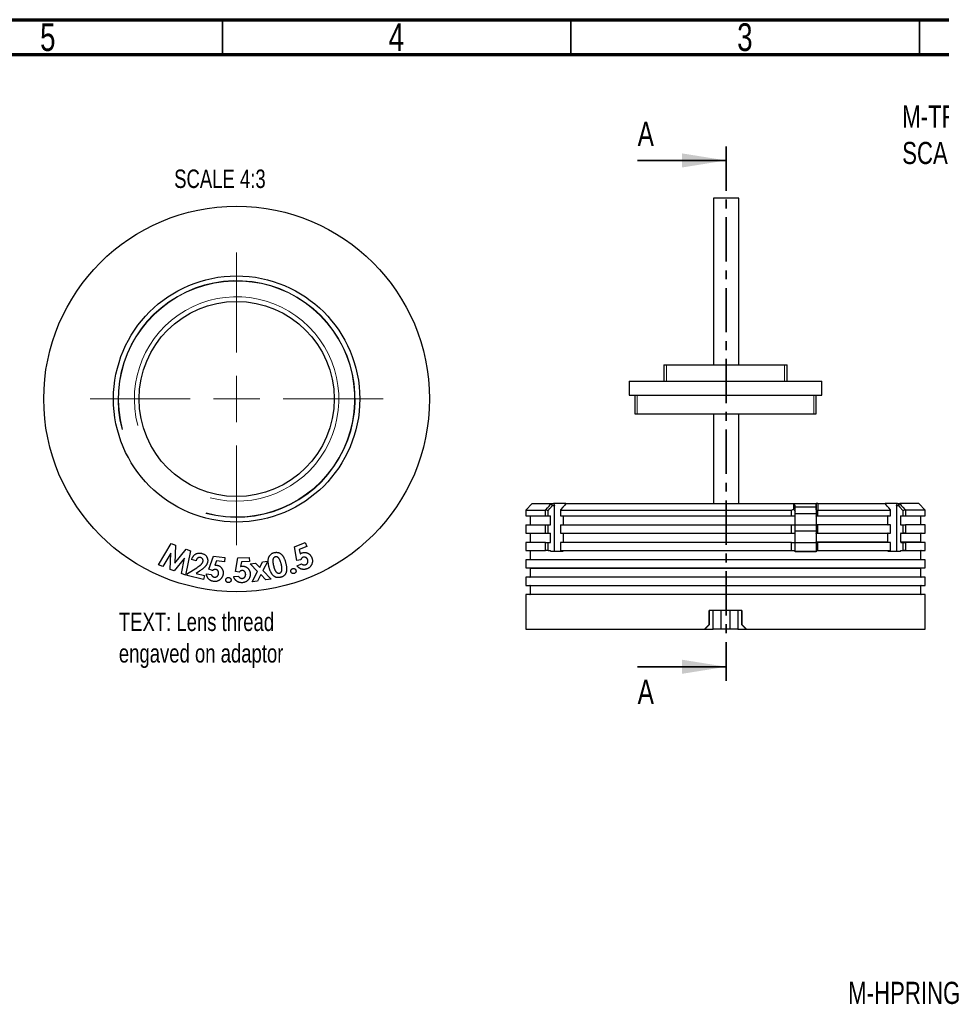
# Model space of a CAD drawing. Header units: millimetres. Extents: x 15 to 415, y 5 to 292.
# Tile 22 of 23: x 186 to 318, y 151 to 292. Entities that reach past the tile are written whole.
import ezdxf

# ---------------------------------------------------------------- set-up
doc = ezdxf.new("R2010")
doc.units = ezdxf.units.MM
doc.linetypes.add('CENTER', pattern=[10.16, 6.35, -1.27, 1.27, -1.27])
doc.styles.add('SLDTEXTSTYLE0', font='TXT', dxfattribs={"width": 0.75})

# ---------------------------------------------------------------- blocks, each defined once
blk = doc.blocks.new('SW_CENTERMARKSYMBOL_0')
at = {"color": 0, "linetype": 'Continuous', "lineweight": 18}
for p, q in [((0, 6.67), (0, 21)), ((0, 0), (0, 3.33)), ((-6.67, 0), (-21, 0)), ((0, 0), (-3.33, 0)), ((0, 0), (0, -3.33)), ((0, 0), (3.33, 0)), ((6.67, 0), (21, 0)), ((0, -6.67), (0, -21))]:
    blk.add_line(p, q, dxfattribs=at)

msp = doc.modelspace()

# ---------------------------------------------------------------- linework, layer by layer
at = {"color": 7, "linetype": 'Continuous', "lineweight": 70}
for p, q in [((15, 292), (415, 292)), ((20, 287), (410, 287))]:
    msp.add_line(p, q, dxfattribs=at)
at = {"color": 7, "linetype": 'Continuous', "lineweight": 35}
for p, q in [((215, 292), (215, 287)), ((215, 287), (215, 292)), ((265, 287), (265, 292)), ((315, 287), (315, 292)), ((274.5712, 271.7969), (287.2712, 271.7969)), ((274.5712, 199.1235), (287.2712, 199.1235))]:
    msp.add_line(p, q, dxfattribs=at)
at = {"color": 7, "linetype": 'CENTER', "lineweight": 35}
msp.add_line((287.2712, 273.7969), (287.2712, 197.1235), dxfattribs=at)
at = {"color": 7, "linetype": 'Continuous', "lineweight": 25}
for p, q in [((285.4712, 266.3769), (285.4712, 242.4429)), ((285.7147, 266.3769), (285.4712, 266.3769)), ((289.0712, 266.3769), (285.7147, 266.3769)), ((289.0712, 242.4429), (289.0712, 266.3769)), ((278.3455, 242.4429), (278.3455, 240.1096)), ((278.3455, 242.4429), (295.9607, 242.4429)), ((295.9607, 242.4429), (296.0121, 242.4429)), ((296.0121, 240.1096), (296.0121, 242.4429)), ((273.3455, 240.1096), (273.3455, 238.1096)), ((273.3455, 240.1096), (300.9315, 240.1096)), ((300.9315, 240.1096), (301.0121, 240.1096)), ((301.0121, 238.1096), (301.0121, 240.1096)), ((273.3455, 238.1096), (300.9315, 238.1096)), ((274.1788, 238.1096), (274.1788, 235.4429)), ((300.1788, 235.4429), (300.1788, 238.1096)), ((300.9315, 238.1096), (301.0121, 238.1096)), ((274.1788, 235.4429), (300.103, 235.4429)), ((285.4712, 235.4429), (285.4712, 222.5435)), ((289.0712, 222.5435), (289.0712, 235.4429)), ((300.103, 235.4429), (300.1788, 235.4429)), ((259.4455, 222.5435), (258.5121, 221.6102)), ((259.4455, 222.5435), (262.1793, 222.5435)), ((262.1818, 222.5435), (262.1793, 222.5435)), ((262.1818, 222.5435), (262.5274, 222.5435)), ((262.3797, 222.2769), (262.6441, 222.2769)), ((264.2662, 222.5435), (262.5274, 222.5435)), ((262.6441, 215.7102), (262.6441, 222.2769)), ((264.2809, 222.5435), (296.9121, 222.5435)), ((296.9121, 222.5435), (296.9195, 222.5362)), ((296.9121, 222.5435), (300.1788, 222.5435)), ((296.9195, 222.5362), (296.9164, 221.7673)), ((297.1788, 222.0193), (297.1788, 222.2769)), ((300.1788, 222.0102), (297.1788, 222.0102)), ((300.1788, 222.5435), (300.1788, 221.6273)), ((300.1788, 221.6273), (300.1788, 222.5435)), ((300.4321, 222.5435), (300.4306, 221.6102)), ((300.4321, 222.5435), (310.0767, 222.5435)), ((311.8302, 222.5435), (310.0767, 222.5435)), ((311.7135, 222.2769), (311.7135, 215.7102)), ((311.7135, 222.2769), (311.978, 222.2769)), ((311.8302, 222.5435), (312.1758, 222.5435)), ((312.1758, 222.5435), (312.1783, 222.5435)), ((314.9121, 222.5435), (312.1783, 222.5435)), ((315.8455, 221.6102), (314.9121, 222.5435)), ((258.5121, 221.6102), (258.5121, 220.8102)), ((258.5121, 221.6102), (261.3416, 221.6102)), ((258.5121, 220.8102), (261.3416, 220.8102)), ((259.1791, 220.8102), (259.1791, 219.4769)), ((261.3416, 221.6102), (261.4208, 221.6699)), ((261.3416, 220.8102), (261.3416, 221.6102)), ((261.3416, 220.8102), (261.7587, 220.8102)), ((261.7587, 220.8102), (261.7587, 221.5619)), ((261.7587, 220.8102), (262.0655, 220.8102)), ((262.0655, 219.4769), (262.0655, 220.8102)), ((263.522, 221.6699), (263.5056, 221.6102)), ((263.5056, 221.6102), (296.657, 221.6102)), ((263.5056, 221.6102), (263.5056, 220.8102)), ((263.5056, 220.8102), (296.657, 220.8102)), ((263.8985, 220.8102), (263.8985, 219.4769)), ((296.657, 221.6102), (296.9164, 221.7673)), ((296.657, 220.8102), (296.657, 221.6102)), ((296.657, 220.8102), (297.1788, 220.8102)), ((297.1788, 221.4103), (297.1788, 221.7611)), ((297.1788, 220.8102), (297.1788, 221.4103)), ((297.1788, 221.1435), (300.1788, 221.1435)), ((297.1788, 219.4769), (297.1788, 220.8102)), ((300.1788, 221.6273), (300.1788, 220.8102)), ((300.1788, 220.8102), (300.3989, 220.8102)), ((300.1788, 220.7435), (300.1788, 220.7779)), ((310.4709, 220.7435), (300.1788, 220.7435)), ((300.1788, 220.7435), (300.1788, 219.5435)), ((300.3989, 221.575), (300.4306, 221.6102)), ((300.3989, 221.575), (300.3989, 220.8102)), ((300.3989, 220.8102), (310.8521, 220.8102)), ((300.4306, 221.6102), (310.8521, 221.6102)), ((310.4709, 219.5435), (310.4709, 220.7435)), ((310.8521, 221.6102), (310.8356, 221.6699)), ((310.8521, 220.8102), (310.8521, 221.6102)), ((312.3049, 220.8102), (312.5989, 220.8102)), ((312.3049, 220.8102), (312.3049, 219.4769)), ((312.5989, 221.5619), (312.5989, 220.8102)), ((312.5989, 220.8102), (313.016, 220.8102)), ((312.9368, 221.6699), (313.016, 221.6102)), ((313.016, 221.6102), (313.016, 220.8102)), ((315.8455, 221.6102), (313.016, 221.6102)), ((313.016, 220.8102), (315.8455, 220.8102)), ((315.1949, 219.4769), (315.1949, 220.8102)), ((315.8455, 220.8102), (315.8455, 221.6102)), ((258.5121, 219.4769), (258.5121, 218.3102)), ((258.5121, 219.4769), (261.3416, 219.4769)), ((261.3416, 218.3102), (261.3416, 219.4769)), ((261.3416, 219.4769), (261.7587, 219.4769)), ((261.7587, 218.3102), (261.7587, 219.4769)), ((261.7587, 219.4769), (262.0655, 219.4769)), ((263.5056, 219.4769), (263.5056, 218.3102)), ((263.5056, 219.4769), (296.657, 219.4769)), ((296.657, 218.3102), (296.657, 219.4769)), ((296.657, 219.4769), (297.1788, 219.4769)), ((297.1788, 218.3102), (297.1788, 219.4769)), ((297.1788, 219.4769), (300.1788, 219.4769)), ((300.1788, 219.5435), (310.4709, 219.5435)), ((300.1788, 219.4769), (300.1788, 219.49)), ((300.1788, 219.4769), (300.1788, 218.3102)), ((300.1788, 219.4769), (300.3989, 219.4769)), ((300.3989, 219.4769), (300.3989, 218.3102)), ((310.8521, 219.4769), (300.3989, 219.4769)), ((310.8521, 218.3102), (310.8521, 219.4769)), ((312.3049, 219.4769), (312.5989, 219.4769)), ((312.5989, 219.4769), (312.5989, 218.3102)), ((312.5989, 219.4769), (313.016, 219.4769)), ((313.016, 219.4769), (313.016, 218.3102)), ((315.8455, 219.4769), (313.016, 219.4769)), ((315.8455, 218.3102), (315.8455, 219.4769)), ((258.5121, 218.3102), (261.3416, 218.3102)), ((259.1791, 218.3102), (259.1791, 216.9769)), ((261.3416, 218.3102), (261.7587, 218.3102)), ((261.7587, 218.3102), (262.0655, 218.3102)), ((262.0655, 216.9769), (262.0655, 218.3102)), ((263.5056, 218.3102), (296.657, 218.3102)), ((263.8985, 218.3102), (263.8985, 216.9769)), ((296.657, 218.3102), (297.1788, 218.3102)), ((297.1788, 218.6435), (300.1788, 218.6435)), ((297.1788, 216.9769), (297.1788, 218.3102)), ((300.1788, 218.3102), (300.3989, 218.3102)), ((300.1788, 218.2435), (300.1788, 218.2779)), ((310.4709, 218.2435), (300.1788, 218.2435)), ((300.1788, 218.2435), (300.1788, 217.0435)), ((300.3989, 218.3102), (310.8521, 218.3102)), ((310.4709, 217.0435), (310.4709, 218.2435)), ((312.3049, 218.2435), (312.3049, 217.0435)), ((315.1949, 218.2435), (312.3049, 218.2435)), ((312.3627, 218.3102), (312.5989, 218.3102)), ((313.016, 218.3102), (312.5989, 218.3102)), ((313.016, 218.3102), (315.8455, 218.3102)), ((315.1949, 217.0435), (315.1949, 218.2435)), ((205.8616, 213.7333), (207.6672, 216.8011)), ((207.6672, 216.8011), (208.2785, 216.57)), ((208.2785, 216.57), (208.1725, 213.9948)), ((225.3383, 216.3395), (226.8598, 216.9762)), ((225.7008, 214.3714), (225.3383, 216.3395)), ((227.0986, 216.4066), (226.0386, 215.9635)), ((226.8598, 216.9762), (227.0986, 216.4066)), ((258.5121, 216.9769), (258.5121, 215.8102)), ((261.3416, 216.9769), (258.5121, 216.9769)), ((261.3416, 216.9769), (261.7587, 216.9769)), ((261.3416, 215.8102), (261.3416, 216.9769)), ((261.7587, 215.8102), (261.7587, 216.9769)), ((261.7587, 216.9769), (262.0655, 216.9769)), ((263.5056, 216.9769), (263.5056, 215.8102)), ((296.657, 216.9769), (263.5056, 216.9769)), ((296.657, 215.8102), (296.657, 216.9769)), ((296.657, 216.9769), (297.1788, 216.9769)), ((297.1788, 215.8102), (297.1788, 216.9769)), ((297.1788, 216.9769), (300.1788, 216.9769)), ((300.1788, 217.0435), (310.4709, 217.0435)), ((300.1788, 216.9769), (300.1788, 216.99)), ((300.1788, 216.9769), (300.3989, 216.9769)), ((300.1788, 216.9769), (300.1788, 215.8102)), ((300.3989, 216.9769), (300.3989, 215.8102)), ((310.8521, 216.9769), (300.3989, 216.9769)), ((310.8521, 215.8102), (310.8521, 216.9769)), ((312.3049, 217.0435), (315.1949, 217.0435)), ((312.3627, 216.9769), (312.5989, 216.9769)), ((312.5989, 216.9769), (312.5989, 215.8102)), ((312.5989, 216.9769), (313.016, 216.9769)), ((313.016, 216.9769), (313.016, 215.8102)), ((315.8455, 216.9769), (313.016, 216.9769)), ((315.8455, 215.8102), (315.8455, 216.9769)), ((207.6128, 215.44), (206.47, 213.5037)), ((207.5188, 213.1072), (207.6128, 215.44)), ((208.1725, 213.9948), (209.8063, 215.9926)), ((210.4084, 215.7651), (209.7222, 212.2747)), ((209.8063, 215.9926), (210.4084, 215.7651)), ((213.0658, 213.1224), (213.7378, 214.9979)), ((213.7378, 214.9979), (215.3653, 214.7866)), ((217.2227, 214.7695), (218.8665, 214.8274)), ((218.8665, 214.8274), (218.8884, 214.2119)), ((226.0386, 215.9635), (226.1531, 215.3155)), ((258.5121, 215.8102), (261.3416, 215.8102)), ((259.1791, 215.8102), (259.1791, 214.5435)), ((261.7587, 215.8102), (261.3416, 215.8102)), ((261.7587, 215.8102), (262.0655, 215.8102)), ((262.0655, 215.7102), (262.0655, 215.8102)), ((262.0655, 215.7102), (263.8985, 215.7102)), ((263.5056, 215.8102), (296.657, 215.8102)), ((263.8985, 215.8102), (263.8985, 215.7102)), ((296.657, 215.8102), (297.1788, 215.8102)), ((297.1788, 215.6435), (297.1788, 215.8102)), ((300.1788, 215.6435), (297.1788, 215.6435)), ((300.3989, 215.8102), (300.1788, 215.8102)), ((300.1788, 215.797), (300.1788, 215.8102)), ((300.1788, 215.7435), (300.1788, 215.6435)), ((310.4709, 215.7435), (300.1788, 215.7435)), ((300.1788, 215.6435), (300.1788, 215.6637)), ((300.3989, 215.8102), (310.8521, 215.8102)), ((310.4709, 215.7102), (310.4709, 215.7435)), ((310.4709, 215.7102), (312.3049, 215.7102)), ((312.3049, 215.7435), (312.3049, 215.7102)), ((315.1949, 215.7435), (312.3049, 215.7435)), ((312.3627, 215.8102), (312.5989, 215.8102)), ((313.016, 215.8102), (312.5989, 215.8102)), ((313.016, 215.8102), (315.8455, 215.8102)), ((315.1949, 214.5435), (315.1949, 215.7435)), ((206.47, 213.5037), (205.8616, 213.7333)), ((209.5505, 214.7079), (208.0693, 212.8994)), ((209.1201, 212.5023), (209.5505, 214.7079)), ((211.2233, 214.3458), (210.5908, 214.4985)), ((214.1519, 214.3245), (213.9279, 213.7096)), ((215.2862, 214.1768), (214.1519, 214.3245)), ((215.3653, 214.7866), (215.2862, 214.1768)), ((216.8673, 212.8056), (217.2227, 214.7695)), ((217.7436, 214.1716), (217.622, 213.5271)), ((218.8884, 214.2119), (217.7436, 214.1716)), ((219.0034, 213.9075), (219.7525, 214.0164)), ((220.062, 212.8185), (219.0034, 213.9075)), ((219.7525, 214.0164), (220.3581, 213.3881)), ((220.3581, 213.3881), (220.7659, 214.1641)), ((220.7659, 214.1641), (221.5079, 214.2729)), ((221.5079, 214.2729), (220.8062, 212.9274)), ((226.2513, 214.4689), (225.7008, 214.3714)), ((225.7128, 213.6209), (226.3623, 213.8922)), ((258.5121, 214.4769), (258.5121, 213.3102)), ((315.8455, 214.4769), (258.5121, 214.4769)), ((259.1791, 214.5435), (315.1949, 214.5435)), ((315.8455, 213.3102), (315.8455, 214.4769)), ((208.0693, 212.8994), (207.5188, 213.1072)), ((209.7222, 212.2747), (209.1201, 212.5023)), ((209.9379, 212.2095), (210.0128, 212.5205)), ((212.301, 211.6378), (209.9379, 212.2095)), ((210.0128, 212.5205), (211.3286, 213.3409)), ((211.7117, 212.8434), (211.2318, 212.5325)), ((211.2318, 212.5325), (212.4466, 212.2385)), ((212.4466, 212.2385), (212.301, 211.6378)), ((212.7032, 212.4701), (213.3979, 212.3797)), ((213.5894, 212.9316), (213.0658, 213.1224)), ((216.6143, 212.1024), (217.3153, 212.1265)), ((217.4149, 212.7031), (216.8673, 212.8056)), ((219.2861, 211.3225), (220.062, 212.8185)), ((220.5079, 212.3627), (220.026, 211.4306)), ((221.2429, 211.608), (220.5079, 212.3627)), ((220.8062, 212.9274), (221.992, 211.7175)), ((258.5121, 213.3102), (315.8455, 213.3102)), ((259.1791, 213.2435), (259.1791, 212.0435)), ((315.1949, 213.2435), (259.1791, 213.2435)), ((259.1791, 212.0435), (315.1949, 212.0435)), ((315.1949, 212.0435), (315.1949, 213.2435)), ((220.026, 211.4306), (219.2861, 211.3225)), ((221.992, 211.7175), (221.2429, 211.608)), ((258.5121, 211.9769), (258.5121, 210.8102)), ((315.8455, 211.9769), (258.5121, 211.9769)), ((258.5121, 210.8102), (315.8455, 210.8102)), ((259.1791, 210.7435), (259.1791, 209.5435)), ((315.1949, 210.7435), (259.1791, 210.7435)), ((315.1949, 209.5435), (315.1949, 210.7435)), ((315.8455, 210.8102), (315.8455, 211.9769)), ((258.5121, 209.4769), (258.5121, 204.5435)), ((315.8455, 209.4769), (258.5121, 209.4769)), ((259.1791, 209.5435), (315.1949, 209.5435)), ((315.8455, 204.5435), (315.8455, 209.4769)), ((289.5121, 207.2102), (284.8455, 207.2102)), ((284.8455, 205.2102), (284.8455, 207.2102)), ((284.8862, 205.2102), (284.8862, 207.2102)), ((285.4176, 204.5435), (285.4176, 207.2102)), ((286.564, 204.5435), (286.564, 207.2102)), ((287.7936, 207.2102), (287.7936, 204.5435)), ((288.94, 207.2102), (288.94, 204.5435)), ((289.4714, 207.2102), (289.4714, 205.2102)), ((289.5121, 207.2102), (289.5121, 205.2102)), ((284.8862, 205.2102), (284.8455, 205.2102)), ((289.4714, 205.2102), (289.5121, 205.2102)), ((258.5121, 204.5435), (284.1816, 204.5435)), ((284.2224, 204.5435), (284.1816, 204.5435)), ((284.2224, 204.5435), (285.4176, 204.5435)), ((286.564, 204.5435), (285.4176, 204.5435)), ((287.7936, 204.5435), (286.564, 204.5435)), ((288.94, 204.5435), (287.7936, 204.5435)), ((288.94, 204.5435), (290.1353, 204.5435)), ((290.1353, 204.5435), (290.176, 204.5435)), ((290.176, 204.5435), (315.8455, 204.5435))]:
    msp.add_line(p, q, dxfattribs=at)
at = {"color": 7, "linetype": 'Continuous', "lineweight": 18}
for p, q in [((278.7121, 242.4429), (278.7121, 240.1096)), ((295.6455, 242.4429), (295.6455, 240.1096)), ((274.5121, 235.4429), (274.5121, 238.1096)), ((299.8455, 235.4429), (299.8455, 238.1096))]:
    msp.add_line(p, q, dxfattribs=at)
at = {"color": 7, "linetype": 'Continuous', "lineweight": 25, "flags": 128}
for points in [[(261.4208, 221.6699), (261.6427, 221.9254), (261.8645, 222.1809), (262.1793, 222.5435)], [(261.7587, 221.5619), (261.9806, 221.8174), (262.3797, 222.2769)], [(262.3797, 222.2769), (262.2807, 222.4102), (262.1818, 222.5435)], [(264.2809, 222.5435), (264.0589, 222.288), (263.837, 222.0325), (263.522, 221.6699)], [(310.8356, 221.6699), (310.6137, 221.9254), (310.3917, 222.1809), (310.0767, 222.5435)], [(311.978, 222.2769), (312.0769, 222.4102), (312.1758, 222.5435)], [(311.978, 222.2769), (312.1998, 222.0214), (312.5989, 221.5619)], [(312.1783, 222.5435), (312.4001, 222.288), (312.622, 222.0325), (312.9368, 221.6699)], [(261.4208, 221.6699), (261.5053, 221.6429), (261.5898, 221.6159), (261.7587, 221.5619)], [(312.5989, 221.5619), (312.7678, 221.6159), (312.8523, 221.6429), (312.9368, 221.6699)]]:
    msp.add_lwpolyline(points, dxfattribs=at)
at = {"color": 7, "linetype": 'Continuous', "lineweight": 25}
for radius in [27.6667, 17.6667, 14]:
    msp.add_circle((217.0482, 237.5607), radius, dxfattribs=at)
at = {"color": 7, "linetype": 'Continuous', "lineweight": 18}
for radius in [17, 16.9333, 14.6667]:
    msp.add_arc((217.0482, 237.5607), radius, 255, 195, dxfattribs=at)
at = {"color": 7, "linetype": 'Continuous', "lineweight": 25}
for centre, start, end in [((315.2615, 218.2435), 90, 180), ((315.2615, 217.0435), 180, 270), ((315.2615, 215.7435), 90, 180), ((259.1125, 214.5435), 270, 360), ((315.2615, 214.5435), 180, 270), ((259.1125, 213.2435), 0, 90), ((259.1125, 212.0435), 270, 0), ((315.2615, 213.2435), 90, 180), ((315.2615, 212.0435), 180, 270), ((259.1125, 210.7435), 0, 90), ((315.2615, 210.7435), 90, 180), ((259.1125, 209.5435), 270, 0), ((315.2615, 209.5435), 180, 270)]:
    msp.add_arc(centre, 0.0667, start, end, dxfattribs=at)
for centre, major_axis, ratio, start_param, end_param in [((287.1788, 220.4435), (-23.6714, 23.6714), 0.57735027, 0.9702925, 0.98007399), ((287.1788, 220.4435), (23.6714, 23.6714), 0.57735027, 5.30311132, 5.31289281), ((287.1788, 205.2102), (28.6429, 28.6429), 0.04076531, 1.61153907, 1.63479698), ((287.1788, 205.2102), (28.1433, 28.1433), 0.04076531, 1.61153907, 1.63520992), ((287.1788, 205.2102), (28.1433, -28.1433), 0.04076531, 1.50638273, 1.53005358), ((287.1788, 205.2102), (28.6429, -28.6429), 0.04076531, 1.50679567, 1.53005358)]:
    msp.add_ellipse(centre, major_axis=major_axis, ratio=ratio, start_param=start_param, end_param=end_param, dxfattribs=at)
for points, knots in [([(296.9195, 222.5362), (296.9627, 222.4929), (297.0276, 222.4281), (297.114, 222.3416), (297.1572, 222.2985), (297.1788, 222.2769)], [0, 0, 0, 0, 0.49999986, 0.74999991, 1, 1, 1, 1]), ([(297.1788, 221.4103), (297.1788, 221.5272), (297.1788, 221.7303), (297.1788, 222.0191), (297.1788, 222.1909), (297.1788, 222.2769)], [0, 0, 0, 0, 0.40456795, 0.70228391, 1, 1, 1, 1]), ([(300.4321, 222.5435), (300.3899, 222.5435), (300.3055, 222.5435), (300.221, 222.5435), (300.1788, 222.5435)], [0, 0, 0, 0, 0.49999998, 1, 1, 1, 1]), ([(296.9164, 221.7673), (296.9601, 221.7078), (297.0476, 221.5887), (297.1351, 221.4698), (297.1788, 221.4103)], [0, 0, 0, 0, 0.49999997, 1, 1, 1, 1]), ([(300.1788, 221.6273), (300.2118, 221.6195), (300.2852, 221.602), (300.3586, 221.5846), (300.3989, 221.575)], [0, 0, 0, 0, 0.44978139, 1, 1, 1, 1]), ([(300.1788, 220.7435), (300.1788, 220.7504), (300.1788, 220.7641), (300.1788, 220.7826), (300.1788, 220.7975), (300.1788, 220.8081), (300.1788, 220.8095), (300.1788, 220.8102)], [0, 0, 0, 0, 0.18469709, 0.36907394, 0.56191589, 0.77573821, 1, 1, 1, 1]), ([(310.5288, 220.8102), (310.5223, 220.8094), (310.5092, 220.808), (310.4919, 220.7964), (310.4788, 220.7795), (310.4719, 220.7607), (310.4712, 220.7484), (310.4709, 220.7435)], [0, 0, 0, 0, 0.21527219, 0.43055159, 0.6456215, 0.86025072, 1, 1, 1, 1]), ([(300.1788, 219.4769), (300.1788, 219.4777), (300.1788, 219.4795), (300.1788, 219.4936), (300.1788, 219.5136), (300.1788, 219.5317), (300.1788, 219.5414), (300.1788, 219.5435)], [0, 0, 0, 0, 0.25125716, 0.50306949, 0.73697348, 0.94229421, 1, 1, 1, 1]), ([(310.4709, 219.5435), (310.4716, 219.536), (310.4728, 219.5211), (310.4828, 219.5011), (310.4974, 219.486), (310.5137, 219.478), (310.5245, 219.4772), (310.5288, 219.4769)], [0, 0, 0, 0, 0.2141167, 0.42822617, 0.64254425, 0.8573016, 1, 1, 1, 1]), ([(300.1788, 218.2435), (300.1788, 218.2504), (300.1788, 218.2641), (300.1788, 218.2826), (300.1788, 218.2975), (300.1788, 218.3081), (300.1788, 218.3095), (300.1788, 218.3102)], [0, 0, 0, 0, 0.18469709, 0.36907394, 0.56191589, 0.77573821, 1, 1, 1, 1]), ([(310.5288, 218.3102), (310.5223, 218.3094), (310.5092, 218.308), (310.4919, 218.2964), (310.4788, 218.2795), (310.4719, 218.2607), (310.4712, 218.2484), (310.4709, 218.2435)], [0, 0, 0, 0, 0.21527219, 0.43055159, 0.6456215, 0.86025072, 1, 1, 1, 1]), ([(312.3627, 218.3102), (312.3562, 218.3094), (312.3432, 218.308), (312.3258, 218.2964), (312.3127, 218.2795), (312.3058, 218.2607), (312.3051, 218.2484), (312.3049, 218.2435)], [0, 0, 0, 0, 0.21526564, 0.43053839, 0.64560405, 0.86023402, 1, 1, 1, 1]), ([(300.1788, 216.9769), (300.1788, 216.9777), (300.1788, 216.9795), (300.1788, 216.9936), (300.1788, 217.0136), (300.1788, 217.0317), (300.1788, 217.0414), (300.1788, 217.0435)], [0, 0, 0, 0, 0.25125716, 0.50306949, 0.73697348, 0.94229421, 1, 1, 1, 1]), ([(310.4709, 217.0435), (310.4716, 217.036), (310.4728, 217.0211), (310.4828, 217.0011), (310.4974, 216.986), (310.5137, 216.978), (310.5245, 216.9772), (310.5288, 216.9769)], [0, 0, 0, 0, 0.2141167, 0.42822617, 0.64254425, 0.8573016, 1, 1, 1, 1]), ([(312.3049, 217.0435), (312.3055, 217.036), (312.3068, 217.0211), (312.3167, 217.0011), (312.3313, 216.986), (312.3476, 216.978), (312.3584, 216.9772), (312.3627, 216.9769)], [0, 0, 0, 0, 0.214123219, 0.428239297, 0.642561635, 0.85731828, 1, 1, 1, 1]), ([(210.5908, 214.4985), (210.6048, 214.5425), (210.632, 214.6287), (210.6832, 214.751), (210.741, 214.8645), (210.8075, 214.9674), (210.881, 215.0614), (210.9622, 215.1455), (211.051, 215.2202), (211.1467, 215.2843), (211.2472, 215.3391), (211.3526, 215.3812), (211.4606, 215.4135), (211.5721, 215.4343), (211.687, 215.4422), (211.805, 215.4401), (211.9265, 215.4268), (212.0074, 215.4092), (212.0487, 215.4002)], [0, 0, 0, 0, 0.07222915, 0.14126183, 0.20716855, 0.27113892, 0.33253048, 0.39349612, 0.45363694, 0.51361507, 0.5734482, 0.63228173, 0.69068113, 0.74949852, 0.80934299, 0.87050754, 0.93389178, 1, 1, 1, 1]), ([(211.8593, 214.8023), (211.8422, 214.806), (211.8084, 214.8131), (211.7572, 214.8181), (211.7072, 214.8176), (211.6582, 214.8108), (211.6102, 214.7998), (211.5631, 214.7825), (211.5173, 214.7598), (211.4727, 214.7322), (211.4302, 214.6999), (211.3916, 214.662), (211.355, 214.6208), (211.3218, 214.5747), (211.2922, 214.5237), (211.2662, 214.4682), (211.2427, 214.4087), (211.2299, 214.3671), (211.2233, 214.3458)], [0, 0, 0, 0, 0.06009785, 0.11858604, 0.17599692, 0.23145599, 0.28793704, 0.3447182, 0.40329574, 0.46320293, 0.52433075, 0.5860863, 0.64853135, 0.71338484, 0.78077907, 0.85057954, 0.92354853, 1, 1, 1, 1]), ([(212.0487, 215.4002), (212.0986, 215.3865), (212.196, 215.3599), (212.3328, 215.3007), (212.456, 215.2265), (212.5665, 215.1394), (212.6623, 215.0386), (212.743, 214.9256), (212.8085, 214.8011), (212.8561, 214.6669), (212.8884, 214.5296), (212.9041, 214.3929), (212.9006, 214.2592), (212.8834, 214.173), (212.8749, 214.1303)], [0, 0, 0, 0, 0.09187772, 0.17953371, 0.2641229, 0.34704413, 0.4291513, 0.51055392, 0.59340629, 0.67850981, 0.76328564, 0.8438087, 0.92263236, 1, 1, 1, 1]), ([(221.6532, 214.8134), (221.6705, 214.857), (221.7045, 214.9425), (221.7726, 215.0606), (221.8519, 215.1663), (221.9424, 215.2603), (222.0454, 215.3407), (222.16, 215.4085), (222.2857, 215.4653), (222.3755, 215.4913), (222.4213, 215.5045)], [0, 0, 0, 0, 0.130379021, 0.255732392, 0.377899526, 0.497481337, 0.61744868, 0.740303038, 0.867339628, 1, 1, 1, 1]), ([(222.5966, 214.8982), (222.5703, 214.8899), (222.5187, 214.8737), (222.4479, 214.8337), (222.386, 214.7812), (222.3413, 214.7287), (222.3097, 214.681), (222.2906, 214.6398), (222.273, 214.5949), (222.2605, 214.5454), (222.2484, 214.492), (222.2413, 214.4343), (222.2361, 214.3723), (222.2349, 214.3058), (222.2372, 214.2336), (222.2428, 214.1553), (222.253, 214.0702), (222.2672, 213.9783), (222.2859, 213.8795), (222.3075, 213.7736), (222.334, 213.6611), (222.3534, 213.584), (222.3634, 213.5442)], [0, 0, 0, 0, 0.05395342, 0.10590503, 0.15840702, 0.21251075, 0.24059273, 0.2703665, 0.30153253, 0.3350637, 0.37051565, 0.40876299, 0.44911219, 0.49257729, 0.53928918, 0.59073647, 0.64658753, 0.70739229, 0.77321953, 0.84402842, 0.91949647, 1, 1, 1, 1]), ([(222.4213, 215.5045), (222.4519, 215.5117), (222.512, 215.5258), (222.602, 215.541), (222.6904, 215.5485), (222.7771, 215.5504), (222.8621, 215.5442), (222.9456, 215.5335), (223.0271, 215.5148), (223.1067, 215.4898), (223.1848, 215.4591), (223.2602, 215.4199), (223.3336, 215.3742), (223.405, 215.3221), (223.4736, 215.2621), (223.5403, 215.1958), (223.6037, 215.1215), (223.6665, 215.0411), (223.7259, 214.9509), (223.7842, 214.8521), (223.8388, 214.7418), (223.8927, 214.622), (223.9433, 214.4914), (223.992, 214.3506), (224.0386, 214.1995), (224.0668, 214.0948), (224.0813, 214.041)], [0, 0, 0, 0, 0.037475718, 0.073693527, 0.108999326, 0.143329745, 0.177167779, 0.210671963, 0.243844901, 0.276859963, 0.310193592, 0.344043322, 0.378162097, 0.413390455, 0.44949333, 0.486896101, 0.525592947, 0.56611256, 0.608719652, 0.65436924, 0.703190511, 0.755583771, 0.811176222, 0.870436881, 0.933446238, 1, 1, 1, 1]), ([(223.4418, 213.8672), (223.4276, 213.9205), (223.4003, 214.0227), (223.3548, 214.1681), (223.3086, 214.2996), (223.261, 214.4171), (223.2113, 214.5202), (223.1611, 214.6095), (223.1086, 214.6846), (223.0548, 214.7463), (222.9989, 214.7955), (222.9442, 214.8372), (222.8878, 214.8691), (222.831, 214.8932), (222.773, 214.9071), (222.7145, 214.914), (222.6551, 214.9111), (222.6163, 214.9025), (222.5966, 214.8982)], [0, 0, 0, 0, 0.11224749, 0.21511086, 0.3096423, 0.3955643, 0.47268497, 0.54219389, 0.603721, 0.65869246, 0.7082147, 0.7547713, 0.79831839, 0.83976827, 0.87973027, 0.91924194, 0.95904287, 1, 1, 1, 1]), ([(226.1531, 215.3155), (226.1694, 215.328), (226.2013, 215.3524), (226.2512, 215.384), (226.3002, 215.412), (226.3339, 215.4269), (226.3503, 215.4342)], [0, 0, 0, 0, 0.26698967, 0.52178021, 0.76712381, 1, 1, 1, 1]), ([(226.5587, 214.8364), (226.5423, 214.8287), (226.5089, 214.8133), (226.4623, 214.7827), (226.4189, 214.7454), (226.3787, 214.7022), (226.3417, 214.6528), (226.3077, 214.5976), (226.2773, 214.5357), (226.2602, 214.4916), (226.2513, 214.4689)], [0, 0, 0, 0, 0.11020529, 0.22306074, 0.33789943, 0.45750959, 0.58129417, 0.71250838, 0.85154558, 1, 1, 1, 1]), ([(226.3503, 215.4342), (226.3868, 215.4483), (226.4584, 215.4758), (226.5681, 215.506), (226.6773, 215.5236), (226.7858, 215.5301), (226.8935, 215.525), (227.0005, 215.5091), (227.1065, 215.4798), (227.2112, 215.4418), (227.3116, 215.392), (227.4073, 215.3343), (227.4948, 215.2658), (227.5763, 215.1892), (227.6496, 215.1025), (227.7164, 215.0072), (227.7761, 214.9028), (227.8095, 214.8284), (227.8265, 214.7904)], [0, 0, 0, 0, 0.06507683, 0.12762141, 0.18875207, 0.24880462, 0.30803343, 0.36788111, 0.42832989, 0.49056194, 0.55294552, 0.6145004, 0.67594545, 0.73747538, 0.80028939, 0.864424, 0.93076254, 1, 1, 1, 1]), ([(227.2315, 214.5134), (227.2233, 214.5317), (227.2075, 214.5674), (227.1785, 214.6172), (227.1477, 214.6634), (227.1131, 214.7054), (227.0746, 214.7419), (227.0339, 214.7749), (226.9902, 214.8042), (226.9279, 214.8351), (226.8483, 214.8642), (226.7501, 214.877), (226.6517, 214.8702), (226.5902, 214.8478), (226.5587, 214.8364)], [0, 0, 0, 0, 0.07217663, 0.14063623, 0.20728671, 0.27241058, 0.33606753, 0.39826355, 0.46138018, 0.52517856, 0.64844387, 0.76493356, 0.87994694, 1, 1, 1, 1]), ([(297.1788, 215.6751), (297.1788, 215.6681), (297.1788, 215.658), (297.1788, 215.6469), (297.1788, 215.6435)], [0, 0, 0, 0, 0.69145546, 1, 1, 1, 1]), ([(300.1788, 215.8102), (300.1788, 215.8093), (300.1788, 215.8075), (300.1788, 215.7935), (300.1788, 215.7734), (300.1788, 215.7554), (300.1788, 215.7457), (300.1788, 215.7435)], [0, 0, 0, 0, 0.25125716, 0.50306949, 0.73697348, 0.94229421, 1, 1, 1, 1]), ([(310.4709, 215.7435), (310.4716, 215.751), (310.4728, 215.766), (310.4828, 215.7859), (310.4974, 215.801), (310.5137, 215.809), (310.5245, 215.8099), (310.5288, 215.8102)], [0, 0, 0, 0, 0.2141167, 0.42822617, 0.64254425, 0.8573016, 1, 1, 1, 1]), ([(312.3049, 215.7435), (312.3055, 215.751), (312.3068, 215.766), (312.3167, 215.7859), (312.3313, 215.801), (312.3476, 215.809), (312.3584, 215.8099), (312.3627, 215.8102)], [0, 0, 0, 0, 0.21412322, 0.4282393, 0.64256163, 0.85731828, 1, 1, 1, 1]), ([(211.3286, 213.3409), (211.3669, 213.3648), (211.4411, 213.411), (211.5465, 213.4808), (211.643, 213.5472), (211.7301, 213.6108), (211.8082, 213.6716), (211.8771, 213.7298), (211.937, 213.785), (212.0028, 213.8534), (212.0704, 213.9376), (212.138, 214.0367), (212.1878, 214.1354), (212.2079, 214.2025), (212.2176, 214.2349)], [0, 0, 0, 0, 0.10482629, 0.20323942, 0.29376698, 0.37722351, 0.45368061, 0.52400321, 0.58677185, 0.64292718, 0.74452446, 0.83731733, 0.92155878, 1, 1, 1, 1]), ([(212.8749, 214.1303), (212.8682, 214.1047), (212.8547, 214.0533), (212.8273, 213.9771), (212.7939, 213.9011), (212.7557, 213.8242), (212.7111, 213.7478), (212.6614, 213.6707), (212.6054, 213.594), (212.5437, 213.5163), (212.4737, 213.4379), (212.3943, 213.3581), (212.3052, 213.2762), (212.206, 213.1926), (212.096, 213.1085), (211.9775, 213.0203), (211.8482, 212.9317), (211.758, 212.8734), (211.7117, 212.8434)], [0, 0, 0, 0, 0.04457294, 0.08972571, 0.13656308, 0.18457909, 0.23464268, 0.28582147, 0.33935309, 0.39481146, 0.45339522, 0.5166625, 0.58476737, 0.65757641, 0.73552608, 0.81855905, 0.90691116, 1, 1, 1, 1]), ([(212.2176, 214.2349), (212.224, 214.2668), (212.2363, 214.3289), (212.2311, 214.4225), (212.2093, 214.5118), (212.1676, 214.5941), (212.1115, 214.6681), (212.0399, 214.7283), (211.9551, 214.775), (211.8921, 214.793), (211.8593, 214.8023)], [0, 0, 0, 0, 0.12935995, 0.25169466, 0.37093475, 0.4936913, 0.61703313, 0.73908218, 0.8644457, 1, 1, 1, 1]), ([(213.9279, 213.7096), (213.9479, 213.712), (213.9874, 213.7167), (214.0461, 213.7193), (214.1026, 213.719), (214.1392, 213.7156), (214.1569, 213.7139)], [0, 0, 0, 0, 0.263148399, 0.518973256, 0.768363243, 1, 1, 1, 1]), ([(214.1569, 213.7139), (214.1954, 213.7081), (214.2712, 213.6967), (214.3804, 213.6663), (214.4836, 213.6277), (214.5801, 213.5785), (214.6704, 213.5203), (214.7542, 213.4528), (214.8318, 213.376), (214.9018, 213.2898), (214.9645, 213.1977), (215.0165, 213.0997), (215.0584, 212.9978), (215.0897, 212.891), (215.11, 212.7799), (215.1198, 212.6644), (215.1193, 212.5447), (215.1105, 212.4639), (215.106, 212.4228)], [0, 0, 0, 0, 0.06511792, 0.12796684, 0.18902667, 0.2490714, 0.30859232, 0.36823813, 0.4286535, 0.49076302, 0.55344521, 0.61456595, 0.67583741, 0.73738529, 0.80024654, 0.86426847, 0.93080994, 1, 1, 1, 1]), ([(217.622, 213.5271), (217.6415, 213.533), (217.6799, 213.5448), (217.7376, 213.5571), (217.7935, 213.5662), (217.8302, 213.568), (217.8481, 213.5688)], [0, 0, 0, 0, 0.26468787, 0.52187668, 0.76667001, 1, 1, 1, 1]), ([(217.8481, 213.5688), (217.887, 213.5693), (217.9636, 213.5704), (218.0763, 213.5588), (218.1844, 213.5366), (218.2883, 213.5053), (218.3865, 213.4614), (218.4811, 213.4091), (218.5699, 213.3449), (218.6538, 213.2717), (218.7304, 213.1904), (218.7978, 213.1021), (218.8564, 213.0084), (218.9045, 212.9082), (218.9429, 212.8016), (218.9707, 212.6888), (218.9904, 212.5704), (218.9949, 212.4893), (218.9972, 212.448)], [0, 0, 0, 0, 0.06485792, 0.12767186, 0.18864857, 0.24870103, 0.30836762, 0.36785006, 0.42871392, 0.49083532, 0.5534028, 0.61480372, 0.6758855, 0.73741713, 0.80008208, 0.86452776, 0.93102303, 1, 1, 1, 1]), ([(221.7168, 213.3901), (221.6982, 213.4654), (221.6624, 213.6105), (221.6211, 213.8229), (221.5933, 214.0215), (221.5777, 214.2065), (221.5757, 214.3781), (221.5877, 214.536), (221.6107, 214.681), (221.6394, 214.7703), (221.6532, 214.8134)], [0, 0, 0, 0, 0.16095749, 0.31048995, 0.44932372, 0.57746453, 0.6958984, 0.80534667, 0.90615646, 1, 1, 1, 1]), ([(222.3634, 213.5442), (222.3772, 213.493), (222.4037, 213.3946), (222.4471, 213.2546), (222.4933, 213.1283), (222.5403, 213.0155), (222.5878, 212.9158), (222.6382, 212.8302), (222.6899, 212.758), (222.7436, 212.6987), (222.7992, 212.6516), (222.8545, 212.6124), (222.9114, 212.5823), (222.9687, 212.56), (223.0272, 212.5463), (223.0867, 212.5417), (223.147, 212.5437), (223.1865, 212.553), (223.2064, 212.5577)], [0, 0, 0, 0, 0.11031439, 0.21197478, 0.30482372, 0.38981594, 0.46607619, 0.5343941, 0.59613892, 0.65058808, 0.70027905, 0.74744422, 0.79128275, 0.83377815, 0.87502068, 0.9158331, 0.9575272, 1, 1, 1, 1]), ([(224.0813, 214.041), (224.0951, 213.9864), (224.122, 213.8803), (224.155, 213.7242), (224.1815, 213.5762), (224.2007, 213.4362), (224.2129, 213.3041), (224.2181, 213.1803), (224.2164, 213.0646), (224.2069, 212.9568), (224.1922, 212.8555), (224.1716, 212.7603), (224.1468, 212.6702), (224.1183, 212.5851), (224.0835, 212.5057), (224.0436, 212.432), (224.0001, 212.3631), (223.9509, 212.2998), (223.8967, 212.2414), (223.8373, 212.1875), (223.7718, 212.1387), (223.701, 212.0943), (223.6249, 212.0536), (223.5429, 212.0181), (223.4558, 211.9856), (223.395, 211.969), (223.364, 211.9605)], [0, 0, 0, 0, 0.06753747, 0.13141194, 0.19141547, 0.24790857, 0.30099192, 0.35050439, 0.39659268, 0.43972032, 0.48030066, 0.51933612, 0.55657779, 0.59242753, 0.62698782, 0.66038022, 0.69292539, 0.72476175, 0.75636883, 0.78839291, 0.82090368, 0.85431642, 0.88858993, 0.9244129, 0.96143936, 1, 1, 1, 1]), ([(223.5188, 212.8863), (223.5258, 212.9149), (223.5404, 212.9751), (223.5508, 213.0723), (223.5534, 213.1798), (223.5472, 213.2974), (223.5336, 213.4255), (223.5114, 213.5636), (223.4809, 213.7124), (223.4552, 213.8143), (223.4418, 213.8672)], [0, 0, 0, 0, 0.088836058, 0.186899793, 0.294292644, 0.413159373, 0.541843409, 0.682924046, 0.835323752, 1, 1, 1, 1]), ([(227.1877, 213.1997), (227.1532, 213.1862), (227.0856, 213.1598), (226.9824, 213.1292), (226.8798, 213.1078), (226.7774, 213.0959), (226.6758, 213.0921), (226.5745, 213.0978), (226.4741, 213.1129), (226.3745, 213.1362), (226.2773, 213.1674), (226.1843, 213.2084), (226.0948, 213.2563), (226.0099, 213.3132), (225.9288, 213.378), (225.8519, 213.4507), (225.7792, 213.5319), (225.7352, 213.5908), (225.7128, 213.6209)], [0, 0, 0, 0, 0.06652878, 0.13063691, 0.19340109, 0.25486356, 0.31593895, 0.37622523, 0.43707072, 0.49845275, 0.55997951, 0.6205364, 0.68122666, 0.74235938, 0.8041891, 0.86775684, 0.93259788, 1, 1, 1, 1]), ([(226.3623, 213.8922), (226.3854, 213.8734), (226.4301, 213.8371), (226.5034, 213.7941), (226.5786, 213.7629), (226.6554, 213.7425), (226.7329, 213.7351), (226.8099, 213.7377), (226.8864, 213.7516), (226.9349, 213.7699), (226.9594, 213.7791)], [0, 0, 0, 0, 0.13894143, 0.26921718, 0.39556372, 0.51838887, 0.6389936, 0.75796948, 0.87780301, 1, 1, 1, 1]), ([(226.9594, 213.7791), (226.9761, 213.7866), (227.0091, 213.8013), (227.0548, 213.8291), (227.0968, 213.8602), (227.1348, 213.8952), (227.1686, 213.9343), (227.1992, 213.9767), (227.2256, 214.0231), (227.247, 214.073), (227.265, 214.1251), (227.2769, 214.1787), (227.2831, 214.2329), (227.285, 214.2878), (227.2794, 214.3434), (227.2698, 214.4001), (227.2534, 214.4569), (227.2388, 214.4944), (227.2315, 214.5134)], [0, 0, 0, 0, 0.06252524, 0.12376888, 0.18323336, 0.24155062, 0.30053011, 0.36016997, 0.42059814, 0.48319121, 0.54629838, 0.60921909, 0.67105145, 0.73328368, 0.79736088, 0.86218251, 0.93021265, 1, 1, 1, 1]), ([(227.8265, 214.7904), (227.842, 214.7511), (227.8723, 214.6739), (227.9028, 214.555), (227.9232, 214.4371), (227.9311, 214.3191), (227.9261, 214.2016), (227.9086, 214.0848), (227.8806, 213.9682), (227.8395, 213.8537), (227.7892, 213.7433), (227.7295, 213.64), (227.6611, 213.5451), (227.5832, 213.459), (227.4975, 213.3808), (227.4026, 213.3114), (227.2995, 213.2492), (227.2253, 213.2163), (227.1877, 213.1997)], [0, 0, 0, 0, 0.066253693, 0.130148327, 0.19243198, 0.253982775, 0.315453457, 0.376775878, 0.43923072, 0.50358962, 0.567492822, 0.629491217, 0.6906941, 0.750946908, 0.811447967, 0.872570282, 0.935449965, 1, 1, 1, 1]), ([(213.7611, 211.3712), (213.7247, 211.3768), (213.6533, 211.3876), (213.5495, 211.4138), (213.4502, 211.4454), (213.3568, 211.4875), (213.2671, 211.5344), (213.183, 211.5897), (213.1039, 211.6525), (213.03, 211.7221), (212.9626, 211.7982), (212.9018, 211.8792), (212.8494, 211.9657), (212.8051, 212.0572), (212.7671, 212.1532), (212.7379, 212.2543), (212.7153, 212.3603), (212.7073, 212.433), (212.7032, 212.4701)], [0, 0, 0, 0, 0.06655756, 0.13064062, 0.19344119, 0.25488527, 0.315701, 0.37633729, 0.43670341, 0.49820363, 0.55978353, 0.62038386, 0.68119212, 0.74237258, 0.80417915, 0.8676943, 0.93255203, 1, 1, 1, 1]), ([(213.3979, 212.3797), (213.4082, 212.352), (213.4283, 212.2982), (213.4703, 212.225), (213.5181, 212.1594), (213.5751, 212.1046), (213.6377, 212.0586), (213.7059, 212.0236), (213.7784, 211.9969), (213.8293, 211.9883), (213.8551, 211.9839)], [0, 0, 0, 0, 0.13842462, 0.26915995, 0.39479973, 0.51837314, 0.63871702, 0.75842906, 0.87701696, 1, 1, 1, 1]), ([(214.0382, 213.0941), (214.02, 213.0957), (213.9836, 213.0989), (213.9279, 213.0961), (213.8721, 213.085), (213.816, 213.068), (213.7596, 213.0444), (213.7029, 213.0136), (213.6455, 212.9761), (213.6085, 212.9467), (213.5894, 212.9316)], [0, 0, 0, 0, 0.11104285, 0.22343892, 0.33915776, 0.45797592, 0.58118372, 0.71188711, 0.85118867, 1, 1, 1, 1]), ([(215.106, 212.4228), (215.0997, 212.3814), (215.0874, 212.2999), (215.055, 212.1818), (215.0126, 212.0703), (214.9609, 211.9646), (214.8983, 211.8658), (214.8251, 211.7737), (214.7419, 211.6879), (214.65, 211.6092), (214.5511, 211.54), (214.4481, 211.4807), (214.3417, 211.4333), (214.2321, 211.3965), (214.1187, 211.3728), (214.002, 211.3602), (213.8822, 211.3582), (213.8018, 211.3668), (213.7611, 211.3712)], [0, 0, 0, 0, 0.065963, 0.12985983, 0.19264866, 0.25395716, 0.31507625, 0.37669463, 0.43922574, 0.50325636, 0.56726218, 0.62933249, 0.69036571, 0.7506343, 0.8114035, 0.87269735, 0.93548728, 1, 1, 1, 1]), ([(213.8551, 211.9839), (213.8732, 211.9821), (213.9087, 211.9787), (213.9618, 211.9796), (214.0134, 211.985), (214.0636, 211.9965), (214.1124, 212.0129), (214.1596, 212.0348), (214.2052, 212.0622), (214.2493, 212.0936), (214.2912, 212.1292), (214.3277, 212.1699), (214.3606, 212.2132), (214.3891, 212.26), (214.4121, 212.3104), (214.4315, 212.364), (214.4463, 212.4211), (214.4526, 212.4606), (214.4558, 212.4807)], [0, 0, 0, 0, 0.06270808, 0.12279634, 0.18242203, 0.24151465, 0.29979851, 0.35973848, 0.42017134, 0.48303167, 0.54635175, 0.60899672, 0.67102833, 0.73368908, 0.79725854, 0.86197904, 0.92991963, 1, 1, 1, 1]), ([(214.4558, 212.4807), (214.4581, 212.5005), (214.4626, 212.5392), (214.4621, 212.5965), (214.4579, 212.6515), (214.4499, 212.7047), (214.4355, 212.7558), (214.4164, 212.8045), (214.3927, 212.8511), (214.3648, 212.8951), (214.3331, 212.936), (214.2985, 212.9727), (214.2616, 213.005), (214.2217, 213.0318), (214.1797, 213.0547), (214.135, 213.0732), (214.0875, 213.0868), (214.0547, 213.0917), (214.0382, 213.0941)], [0, 0, 0, 0, 0.07198744, 0.14109122, 0.20698159, 0.2717804, 0.33553176, 0.39874425, 0.46093525, 0.52460092, 0.58722925, 0.64818499, 0.70685301, 0.76458938, 0.82185107, 0.8799957, 0.93940954, 1, 1, 1, 1]), ([(217.8404, 211.1901), (217.8036, 211.1895), (217.7311, 211.1882), (217.6241, 211.1973), (217.5207, 211.213), (217.4211, 211.2383), (217.325, 211.2706), (217.2326, 211.3108), (217.1444, 211.3603), (217.06, 211.417), (216.9812, 211.4815), (216.9078, 211.5514), (216.8419, 211.6283), (216.7824, 211.711), (216.7299, 211.8001), (216.6839, 211.895), (216.6449, 211.9963), (216.6246, 212.0667), (216.6143, 212.1024)], [0, 0, 0, 0, 0.06636122, 0.13079799, 0.19367121, 0.25505904, 0.31613211, 0.37651536, 0.43688063, 0.49846858, 0.5598564, 0.62062948, 0.68125797, 0.74252777, 0.80432105, 0.86767596, 0.9328513, 1, 1, 1, 1]), ([(217.3153, 212.1265), (217.3302, 212.1009), (217.3593, 212.0511), (217.412, 211.9846), (217.4713, 211.9288), (217.5363, 211.8833), (217.6064, 211.8494), (217.6792, 211.825), (217.7556, 211.812), (217.8071, 211.8115), (217.8333, 211.8113)], [0, 0, 0, 0, 0.13865181, 0.2697276, 0.39534462, 0.51894594, 0.63929638, 0.75892201, 0.87750085, 1, 1, 1, 1]), ([(217.8319, 212.9377), (217.8137, 212.9367), (217.777, 212.9345), (217.723, 212.9206), (217.6691, 212.902), (217.6166, 212.8752), (217.5645, 212.8423), (217.513, 212.8028), (217.4628, 212.7558), (217.4312, 212.721), (217.4149, 212.7031)], [0, 0, 0, 0, 0.11098833, 0.22310348, 0.33888068, 0.45764503, 0.58150522, 0.71357785, 0.85273131, 1, 1, 1, 1]), ([(218.3442, 212.3992), (218.3431, 212.419), (218.341, 212.4579), (218.3326, 212.5147), (218.319, 212.5686), (218.3014, 212.6197), (218.2793, 212.6679), (218.2534, 212.7136), (218.2215, 212.7554), (218.1868, 212.7946), (218.1488, 212.8297), (218.109, 212.8605), (218.0671, 212.8862), (218.0232, 212.9066), (217.9778, 212.9226), (217.9305, 212.932), (217.8818, 212.9381), (217.8486, 212.9379), (217.8319, 212.9377)], [0, 0, 0, 0, 0.07170987, 0.14059353, 0.20730072, 0.27220081, 0.33583729, 0.39878642, 0.46145848, 0.52538486, 0.58805114, 0.64817227, 0.70702576, 0.76530976, 0.82293694, 0.88038769, 0.93953612, 1, 1, 1, 1]), ([(217.8333, 211.8113), (217.8515, 211.8123), (217.8873, 211.8144), (217.9397, 211.8238), (217.9899, 211.8377), (218.0369, 211.8582), (218.083, 211.8811), (218.126, 211.9106), (218.1671, 211.9444), (218.2049, 211.9833), (218.2398, 212.0256), (218.2698, 212.0711), (218.2952, 212.1193), (218.3148, 212.1701), (218.3296, 212.2239), (218.3403, 212.2799), (218.3453, 212.3388), (218.3446, 212.3787), (218.3442, 212.3992)], [0, 0, 0, 0, 0.06266529, 0.12362654, 0.18269556, 0.24161393, 0.30003859, 0.35967331, 0.42075862, 0.48329771, 0.54615182, 0.60938707, 0.67071975, 0.7334008, 0.7965944, 0.86263557, 0.92941034, 1, 1, 1, 1]), ([(218.9972, 212.448), (218.9975, 212.406), (218.9981, 212.3236), (218.9859, 212.2019), (218.9624, 212.085), (218.9287, 211.9723), (218.8823, 211.8648), (218.8254, 211.7615), (218.7572, 211.6632), (218.6792, 211.5704), (218.5929, 211.4856), (218.501, 211.4102), (218.4033, 211.346), (218.3007, 211.2931), (218.193, 211.2502), (218.0801, 211.2183), (217.9619, 211.1976), (217.8812, 211.1926), (217.8404, 211.1901)], [0, 0, 0, 0, 0.066081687, 0.129873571, 0.192338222, 0.253638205, 0.315006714, 0.376482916, 0.439193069, 0.503216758, 0.567267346, 0.629535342, 0.690385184, 0.750986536, 0.811304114, 0.872646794, 0.93556865, 1, 1, 1, 1]), ([(223.364, 211.9605), (223.3328, 211.9531), (223.2713, 211.9386), (223.1796, 211.9228), (223.09, 211.9141), (223.0029, 211.913), (222.9178, 211.917), (222.835, 211.9273), (222.7547, 211.9453), (222.6767, 211.9694), (222.6009, 211.9996), (222.5275, 212.0376), (222.4565, 212.0823), (222.3866, 212.1325), (222.3194, 212.1903), (222.2538, 212.2543), (222.191, 212.3257), (222.1286, 212.403), (222.0692, 212.4896), (222.0126, 212.5867), (221.9574, 212.6942), (221.905, 212.8129), (221.8538, 212.9417), (221.8062, 213.0816), (221.7593, 213.2318), (221.7312, 213.3363), (221.7168, 213.3901)], [0, 0, 0, 0, 0.03883656, 0.07639328, 0.1124465, 0.14748741, 0.18171184, 0.2153118, 0.24827793, 0.28107379, 0.31392156, 0.34691721, 0.38082486, 0.41529615, 0.45085765, 0.48792071, 0.52605309, 0.56577889, 0.60797098, 0.65291559, 0.70158039, 0.75398696, 0.80973858, 0.86910252, 0.93262101, 1, 1, 1, 1]), ([(223.2064, 212.5577), (223.2255, 212.5632), (223.2627, 212.5741), (223.3146, 212.5996), (223.3611, 212.6316), (223.4037, 212.6691), (223.4396, 212.7147), (223.4716, 212.7658), (223.4987, 212.8234), (223.512, 212.8649), (223.5188, 212.8863)], [0, 0, 0, 0, 0.12480796, 0.243588, 0.3621083, 0.47978045, 0.60004317, 0.72601861, 0.85876692, 1, 1, 1, 1]), ([(224.8435, 212.7413), (224.8367, 212.7654), (224.8233, 212.8124), (224.8196, 212.8858), (224.8325, 212.9577), (224.8584, 213.0271), (224.8969, 213.0908), (224.9473, 213.144), (225.0062, 213.1886), (225.0519, 213.2069), (225.0753, 213.2162)], [0, 0, 0, 0, 0.12763432, 0.24940792, 0.37155606, 0.49882629, 0.6258399, 0.74938096, 0.87173667, 1, 1, 1, 1]), ([(225.3205, 212.5117), (225.2965, 212.5045), (225.2493, 212.4905), (225.1757, 212.4873), (225.1032, 212.499), (225.0334, 212.5251), (224.9693, 212.5634), (224.9155, 212.6133), (224.8712, 212.6723), (224.8529, 212.7179), (224.8435, 212.7413)], [0, 0, 0, 0, 0.12758747, 0.25024058, 0.37187213, 0.49993357, 0.6276397, 0.75003969, 0.8720738, 1, 1, 1, 1]), ([(225.0753, 213.2162), (225.0994, 213.2234), (225.1466, 213.2374), (225.2202, 213.2406), (225.2925, 213.229), (225.3617, 213.2025), (225.4257, 213.1652), (225.4802, 213.1161), (225.5227, 213.0563), (225.5414, 213.011), (225.5509, 212.988)], [0, 0, 0, 0, 0.12801941, 0.25108775, 0.37313108, 0.50049653, 0.62801581, 0.75001748, 0.87273722, 1, 1, 1, 1]), ([(225.5509, 212.988), (225.5582, 212.9639), (225.5724, 212.9167), (225.5743, 212.8431), (225.5632, 212.7704), (225.5357, 212.7012), (225.4986, 212.6365), (225.4487, 212.5829), (225.3894, 212.5394), (225.3439, 212.5211), (225.3205, 212.5117)], [0, 0, 0, 0, 0.12770926, 0.25042647, 0.37217413, 0.50077993, 0.62799028, 0.75050711, 0.87195169, 1, 1, 1, 1]), ([(215.8561, 211.1952), (215.8311, 211.1977), (215.782, 211.2027), (215.7126, 211.2276), (215.6493, 211.2653), (215.5945, 211.3159), (215.5493, 211.3752), (215.5175, 211.4412), (215.4987, 211.5124), (215.499, 211.5617), (215.4992, 211.5867)], [0, 0, 0, 0, 0.12736709, 0.25079567, 0.37250661, 0.50086052, 0.62862889, 0.75000765, 0.87262159, 1, 1, 1, 1]), ([(215.4992, 211.5867), (215.5018, 211.6116), (215.507, 211.6606), (215.5304, 211.7305), (215.5695, 211.7924), (215.6193, 211.8472), (215.6786, 211.8922), (215.7449, 211.924), (215.8165, 211.9418), (215.8656, 211.9416), (215.8907, 211.9415)], [0, 0, 0, 0, 0.12758375, 0.25082962, 0.37234342, 0.49921639, 0.6272021, 0.74987137, 0.87240491, 1, 1, 1, 1]), ([(216.2483, 211.5514), (216.2458, 211.5265), (216.2409, 211.4776), (216.2156, 211.4081), (216.1779, 211.3449), (216.1267, 211.2905), (216.0676, 211.2454), (216.0017, 211.2133), (215.9303, 211.1958), (215.8811, 211.1954), (215.8561, 211.1952)], [0, 0, 0, 0, 0.12744452, 0.24981487, 0.37324832, 0.50079476, 0.62864081, 0.75009335, 0.87249319, 1, 1, 1, 1]), ([(215.8907, 211.9415), (215.9157, 211.9393), (215.9646, 211.935), (216.0337, 211.9094), (216.0972, 211.8726), (216.1515, 211.8217), (216.198, 211.7637), (216.2291, 211.697), (216.248, 211.6257), (216.2482, 211.5765), (216.2483, 211.5514)], [0, 0, 0, 0, 0.127337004, 0.249762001, 0.372634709, 0.499425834, 0.627102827, 0.749692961, 0.872436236, 1, 1, 1, 1])]:
    msp.add_open_spline(points, degree=3, knots=knots, dxfattribs=at)
msp.add_open_spline([(297.1788, 215.7102), (297.6888, 215.7102), (298.7088, 215.7102), (299.6888, 215.7102), (300.1788, 215.7102)], degree=3, dxfattribs=at)
at = {"color": 7, "linetype": 'Continuous', "lineweight": 35}
for points in [[(287.2712, 271.7969), (280.9212, 272.8129), (280.9212, 270.7809)], [(287.2712, 199.1235), (280.9212, 200.1395), (280.9212, 198.1075)]]:
    msp.add_solid(points, dxfattribs=at)

# ---------------------------------------------------------------- block references
at = {"color": 7, "linetype": 'Continuous', "lineweight": 0}
msp.add_blockref('SW_CENTERMARKSYMBOL_0', (217.0482, 237.5607), dxfattribs=at)

# ---------------------------------------------------------------- texts
at = {"color": 7, "linetype": 'Continuous', "lineweight": 0, "style": 'SLDTEXTSTYLE0'}
for s, insert, char_height, attachment_point in [('5', (189.96, 291.4793), 3.9688, 2), ('4', (239.96, 291.4793), 3.9688, 2), ('3', (289.96, 291.4793), 3.9688, 2), ('M-TRING', (312.5242, 279.6901), 3.175, 1), ('SCALE 2:3', (312.5242, 274.4568), 3.175, 1), ('SCALE 4:3', (208.0871, 270.4905), 2.64583, 1), ('TEXT: Lens thread', (200.151, 206.9017), 2.645833, 1), ('engaved on adaptor', (200.151, 202.3739), 2.645833, 1), ('M-HPRING', (304.7715, 153.9063), 3.175, 1)]:
    msp.add_mtext(s, dxfattribs=dict(at, insert=insert, char_height=char_height, attachment_point=attachment_point))
at = {"color": 7, "linetype": 'Continuous', "char_height": 3.5, "attachment_point": 1, "style": 'SLDTEXTSTYLE0'}
for insert in [(274.5712, 277.3533), (274.5712, 197.2732)]:
    msp.add_mtext('A', dxfattribs=dict(at, insert=insert))

doc.saveas('drawing.dxf')
